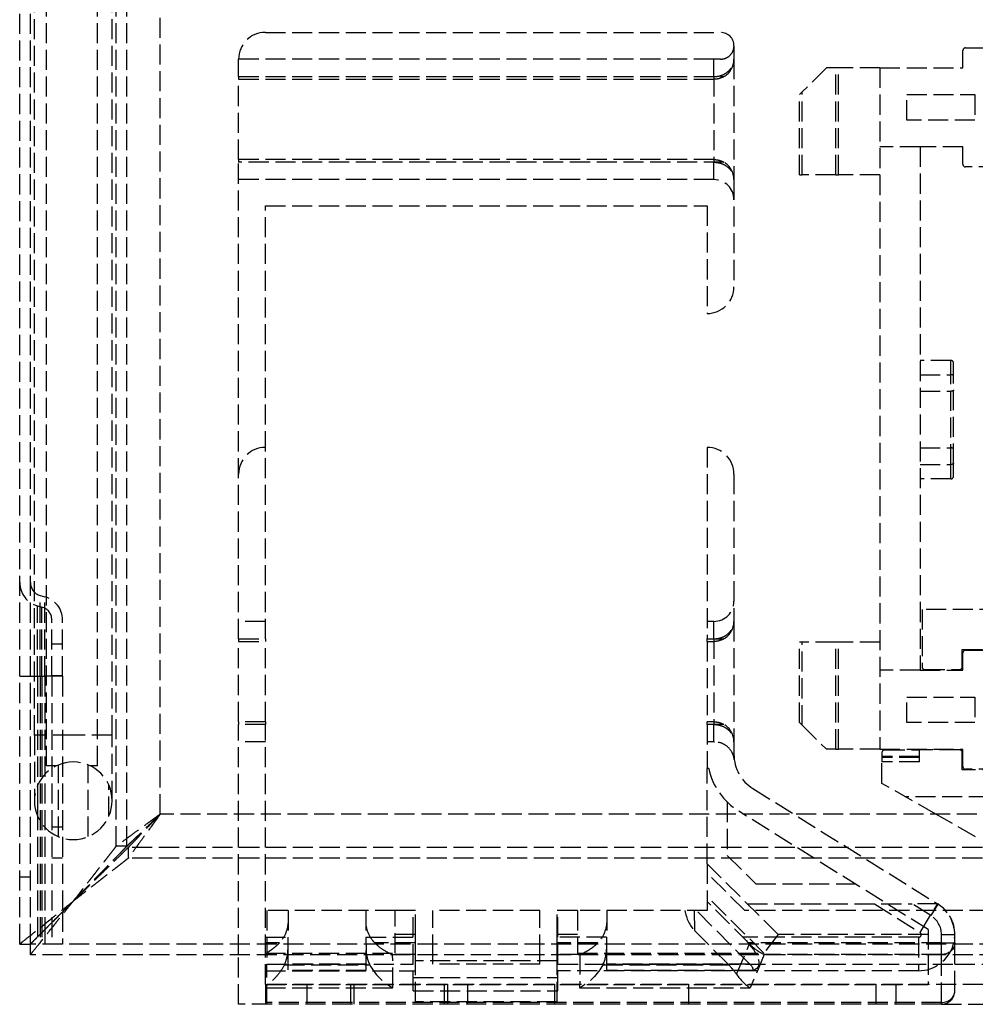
# Model space of a CAD drawing. Header units: millimetres. Extents: x -108 to 0, y 0 to 486.
# Tile 1 of 12: x -108 to -37, y 0 to 74. Entities that reach past the tile are written whole.
import ezdxf

# ---------------------------------------------------------------- set-up
doc = ezdxf.new("R2010")
doc.units = ezdxf.units.MM
doc.header["$LTSCALE"] = 10
doc.linetypes.add('ALLCAD_Strich', pattern=[0.2, 0.15, -0.05])
doc.layers.add('BESCH_KONT_sich_schn_grun_2d', color=10, linetype='Continuous')

msp = doc.modelspace()

# ---------------------------------------------------------------- linework, layer by layer
at = {"layer": 'BESCH_KONT_sich_schn_grun_2d', "linetype": 'ALLCAD_Strich'}
for p, q in [((-108.199, 4.5), (-108.199, 460.9)), ((-107.399, 4.5), (-107.399, 460.9)), ((-106.199, 17.8), (-106.199, 458)), ((-102.399, 17.8), (-102.399, 458)), ((-107.099, 20.1), (-107.099, 454.5)), ((-101.299, 20.1), (-101.299, 454.5)), ((-100.999, 11.8), (-100.999, 453.6)), ((-100.199, 11.8), (-100.199, 453.6)), ((-97.699, 14.2), (-97.699, 451.2)), ((-89.849, 72.6), (-55.849, 72.6)), ((-54.849, 71.6), (-54.849, 70.6)), ((-37.549, 71.45), (-35.049, 71.45)), ((-37.749, 69.95), (-37.749, 71.25)), ((-91.849, 69.3), (-91.849, 70.6)), ((-56.349, 70.6), (-91.849, 70.6)), ((-56.349, 69.3), (-56.349, 70.6)), ((-55.849, 70.6), (-56.349, 70.6)), ((-54.849, 70.6), (-54.849, 61.6)), ((-47.949, 69.95), (-49.749, 68.15)), ((-47.249, 69.95), (-47.949, 69.95)), ((-47.249, 61.95), (-47.249, 69.95)), ((-47.049, 69.95), (-47.249, 69.95)), ((-47.049, 61.95), (-47.049, 69.95)), ((-43.949, 69.95), (-47.049, 69.95)), ((-43.949, 69.95), (-37.749, 69.95)), ((-43.949, 69.95), (-43.949, 19.05)), ((-91.849, 69.3), (-91.849, 69.1)), ((-91.849, 69.3), (-55.601, 69.3)), ((-56.349, 69.3), (-56.349, 62.9)), ((-91.849, 63.1), (-91.849, 69.1)), ((-91.849, 69.1), (-56.349, 69.1)), ((-49.749, 68.15), (-49.949, 67.95)), ((-49.949, 61.95), (-49.949, 67.95)), ((-49.749, 61.95), (-49.749, 68.15)), ((-41.949, 66.05), (-41.949, 67.95)), ((-41.949, 67.95), (-36.849, 67.95)), ((-36.849, 67.95), (-36.849, 66.05)), ((-36.849, 66.05), (-41.949, 66.05)), ((-40.949, 64.05), (-43.949, 64.05)), ((-40.949, 64.05), (-40.949, 24.95)), ((-37.749, 64.05), (-40.949, 64.05)), ((-37.749, 62.75), (-37.749, 64.05)), ((-91.849, 63.1), (-91.849, 62.9)), ((-56.349, 63.1), (-91.849, 63.1)), ((-91.849, 27.3), (-91.849, 62.9)), ((-55.601, 62.9), (-91.849, 62.9)), ((-56.349, 61.6), (-56.349, 62.9)), ((-35.049, 62.55), (-37.549, 62.55)), ((-49.949, 61.95), (-49.749, 61.95)), ((-47.249, 61.95), (-49.749, 61.95)), ((-47.249, 61.95), (-47.049, 61.95)), ((-43.949, 61.95), (-47.049, 61.95)), ((-56.349, 61.6), (-91.849, 61.6)), ((-54.849, 61.6), (-54.849, 53.6)), ((-89.849, 27.3), (-89.849, 59.65)), ((-89.849, 59.65), (-56.849, 59.65)), ((-56.849, 59.65), (-56.849, 51.6)), ((-38.649, 48.1), (-40.949, 48.1)), ((-38.649, 47.022), (-38.649, 48.1)), ((-38.449, 46.966), (-38.449, 47.9)), ((-40.949, 47.022), (-38.649, 47.022)), ((-38.649, 40.328), (-38.649, 47.022)), ((-38.449, 40.384), (-38.449, 46.966)), ((-40.949, 45.787), (-38.649, 45.787)), ((-56.849, 41.6), (-56.849, 27.3)), ((-40.949, 41.562), (-38.649, 41.562)), ((-40.949, 40.328), (-38.649, 40.328)), ((-38.649, 39.25), (-38.649, 40.328)), ((-38.449, 39.45), (-38.449, 40.384)), ((-54.849, 39.6), (-54.849, 28.6)), ((-38.649, 39.25), (-40.949, 39.25)), ((-106.658, 30.534), (-106.334, 30.447)), ((-106.658, 24.5), (-106.658, 30.534)), ((-106.334, 24.5), (-106.334, 30.447)), ((-106.865, 24.5), (-106.865, 29.761)), ((-106.865, 29.761), (-106.541, 29.674)), ((-106.541, 24.5), (-106.541, 29.674)), ((-40.799, 29.5), (-40.799, 25.2)), ((-34.999, 29.5), (-40.799, 29.5)), ((-105.799, 24.5), (-105.799, 28.708)), ((-104.999, 24.5), (-104.999, 28.708)), ((-89.849, 28.6), (-91.849, 28.6)), ((-56.349, 28.6), (-56.849, 28.6)), ((-56.349, 27.3), (-56.349, 28.6)), ((-54.849, 28.6), (-54.849, 19.6)), ((-91.849, 27.3), (-89.849, 27.3)), ((-91.849, 27.3), (-91.849, 27.1)), ((-89.849, 27.3), (-89.849, 27.1)), ((-56.849, 27.1), (-56.849, 27.3)), ((-56.849, 27.3), (-55.601, 27.3)), ((-56.349, 27.3), (-56.349, 20.9)), ((-104.999, 26.9), (-105.799, 26.9)), ((-91.849, 21.1), (-91.849, 27.1)), ((-91.849, 27.1), (-89.849, 27.1)), ((-89.849, 21.1), (-89.849, 27.1)), ((-56.849, 27.1), (-56.849, 21.1)), ((-56.849, 27.1), (-56.349, 27.1)), ((-49.749, 27.05), (-49.949, 27.05)), ((-49.949, 21.05), (-49.949, 27.05)), ((-47.249, 27.05), (-49.749, 27.05)), ((-49.749, 20.85), (-49.749, 27.05)), ((-47.049, 27.05), (-47.249, 27.05)), ((-47.249, 19.05), (-47.249, 27.05)), ((-43.949, 27.05), (-47.049, 27.05)), ((-47.049, 19.05), (-47.049, 27.05)), ((-37.799, 26.5), (-34.799, 26.5)), ((-37.799, 25.2), (-37.799, 26.5)), ((-37.749, 24.95), (-37.749, 26.25)), ((-37.549, 26.45), (-35.049, 26.45)), ((-108.199, 24.5), (-107.399, 24.5)), ((-107.399, 24.5), (-106.658, 24.5)), ((-106.865, 24.5), (-106.865, 4.5)), ((-106.658, 24.5), (-106.658, 4.5)), ((-106.658, 24.5), (-106.334, 24.5)), ((-106.541, 24.5), (-106.541, 4.5)), ((-106.334, 24.5), (-106.334, 5.566)), ((-104.999, 24.5), (-106.334, 24.5)), ((-105.799, 24.55), (-104.999, 24.55)), ((-105.799, 24.5), (-105.799, 4.5)), ((-104.999, 24.5), (-104.999, 6.9)), ((-40.949, 24.95), (-43.949, 24.95)), ((-40.949, 24.95), (-37.749, 24.95)), ((-40.599, 25), (-37.999, 25)), ((-41.949, 21.05), (-41.949, 22.95)), ((-41.949, 22.95), (-36.849, 22.95)), ((-36.849, 22.95), (-36.849, 21.05)), ((-89.849, 21.1), (-91.849, 21.1)), ((-91.849, 21.1), (-91.849, 20.9)), ((-89.849, 20.9), (-91.849, 20.9)), ((-91.849, 3.7), (-91.849, 20.9)), ((-89.849, 21.1), (-89.849, 20.9)), ((-89.849, 3.7), (-89.849, 20.9)), ((-56.849, 20.9), (-56.849, 21.1)), ((-56.349, 21.1), (-56.849, 21.1)), ((-56.849, 20.9), (-56.849, 17.6)), ((-55.601, 20.9), (-56.849, 20.9)), ((-56.349, 19.6), (-56.349, 20.9)), ((-49.949, 21.05), (-49.749, 20.85)), ((-49.749, 20.85), (-47.949, 19.05)), ((-36.849, 21.05), (-41.949, 21.05)), ((-104.199, 20.1), (-107.099, 20.1)), ((-107.099, 20.1), (-107.099, 15.2)), ((-101.299, 20.1), (-104.199, 20.1)), ((-101.299, 15.2), (-101.299, 20.1)), ((-89.849, 19.6), (-91.849, 19.6)), ((-56.349, 19.6), (-56.849, 19.6)), ((-56.349, 19.6), (-56.314, 19.6)), ((-54.849, 19.6), (-54.849, 18.663)), ((-54.924, 18.663), (-54.849, 18.663)), ((-47.249, 19.05), (-47.949, 19.05)), ((-47.249, 19.05), (-47.049, 19.05)), ((-43.949, 19.05), (-47.049, 19.05)), ((-43.949, 19.05), (-37.749, 19.05)), ((-43.799, 18.8), (-43.799, 18.5)), ((-43.799, 18.5), (-43.799, 18.1)), ((-40.999, 18.5), (-43.799, 18.5)), ((-40.999, 18.422), (-43.799, 18.422)), ((-43.599, 19), (-40.999, 19)), ((-40.999, 18.1), (-40.999, 19)), ((-37.999, 19), (-40.999, 19)), ((-37.799, 17.5), (-37.799, 18.8)), ((-37.749, 17.75), (-37.749, 19.05)), ((-105.484, 17.8), (-106.199, 17.8)), ((-105.313, 12.522), (-105.313, 17.878)), ((-103.086, 12.522), (-103.086, 17.878)), ((-102.399, 17.8), (-102.915, 17.8)), ((-43.799, 16.5), (-43.799, 18.1)), ((-40.999, 18.1), (-43.799, 18.1)), ((-56.735, 17.6), (-56.849, 17.6)), ((-56.849, 10.5), (-56.849, 17.6)), ((-34.799, 17.5), (-37.799, 17.5)), ((-35.049, 17.55), (-37.549, 17.55)), ((-106.845, 14.013), (-106.845, 16.387)), ((-101.554, 14.013), (-101.554, 16.387)), ((-39.774, 14.2), (-43.799, 16.5)), ((-53.439, 16.119), (-39.619, 7.483)), ((-27.799, 15.5), (-42.049, 15.5)), ((-55.349, 15.092), (-55.349, 11.121)), ((-14.699, 14.2), (-97.699, 14.2)), ((-40.349, 5.581), (-54.499, 14.423)), ((-36.799, 12.5), (-39.774, 14.2)), ((-105.799, 13.25), (-104.999, 13.25)), ((-100.199, 11.8), (-100.999, 11.8)), ((-12.299, 11.7), (-100.099, 11.7)), ((-100.099, 11.7), (-100.099, 10.9)), ((-55.349, 11.121), (-53.228, 9)), ((-104.999, 10.9), (-105.799, 10.9)), ((-12.299, 10.9), (-100.099, 10.9)), ((-51.561, 5.212), (-56.849, 10.5)), ((-56.849, 10.5), (-56.849, 8.051)), ((-54.049, 7), (-56.849, 9.8)), ((-107.399, 9.5), (-108.199, 9.5)), ((-53.228, 9), (-45.821, 9)), ((-104.2, 7.7), (-104.2, 7.7)), ((-104.199, 7.7), (-104.199, 7.7)), ((-56.849, 8.051), (-56.849, 7)), ((-52.612, 3.813), (-56.849, 8.051)), ((-53.758, 4.58), (-56.849, 7.672)), ((-53.849, 7.5), (-41.533, 7.5)), ((-44.364, 7.5), (-40.955, 5.37)), ((-40.149, 6.635), (-41.533, 7.5)), ((-39.646, 7.5), (-41.533, 7.5)), ((-40.955, 5.37), (-39.63, 7.49)), ((-39.619, 7.483), (-40.149, 6.635)), ((-104.999, 6.9), (-104.999, 6.9)), ((-104.999, 6.9), (-104.999, 4.5)), ((-80.149, 7), (-89.849, 7)), ((-89.749, 7), (-89.749, 3)), ((-88.143, 7), (-88.168, 4.074)), ((-82.356, 7), (-82.331, 4.104)), ((-78.649, 7), (-80.149, 7)), ((-80.149, 3.813), (-80.149, 7)), ((-78.799, 3), (-78.799, 7)), ((-78.649, 5.212), (-78.649, 7)), ((-69.349, 7), (-77.349, 7)), ((-77.349, 3.7), (-77.349, 7)), ((-69.349, 3.7), (-69.349, 7)), ((-66.549, 7), (-68.049, 7)), ((-68.049, 5.212), (-68.049, 7)), ((-67.999, 3), (-67.999, 7)), ((-56.849, 7), (-66.549, 7)), ((-66.549, 7), (-66.549, 3.813)), ((-64.343, 7), (-64.368, 4.104)), ((-57.778, 5.493), (-57.792, 7)), ((-53.674, 3.003), (-57.642, 7)), ((-11.749, 7), (-54.049, 7)), ((-106.334, 5.566), (-106.334, 5.566)), ((-106.334, 5.566), (-106.334, 4.5)), ((-78.649, 5.212), (-80.149, 5.212)), ((-78.649, 3.7), (-78.649, 5.212)), ((-68.049, 3.7), (-68.049, 5.212)), ((-66.549, 5.212), (-68.049, 5.212)), ((-57.778, 5.493), (-55.259, 2.956)), ((-51.561, 5.212), (-52.612, 3.813)), ((-40.349, 5.212), (-51.561, 5.212)), ((-40.349, 5.581), (-40.349, 3.7)), ((-39.349, 4.58), (-39.349, 5.193)), ((-38.349, 5.193), (-39.349, 5.193)), ((-38.349, 3.7), (-38.349, 5.193)), ((-108.199, 4.5), (-107.399, 4.5)), ((-108.199, 4.5), (-108.199, 4.5)), ((-107.399, 3.7), (-107.399, 4.5)), ((-4.999, 4.5), (-107.399, 4.5)), ((-89.849, 5), (-88.16, 5)), ((-88.8, 4.58), (-89.849, 4.58)), ((-82.339, 5), (-78.649, 5)), ((-78.649, 4.58), (-81.674, 4.58)), ((-64.36, 5), (-68.049, 5)), ((-65.025, 4.58), (-68.049, 4.58)), ((-54.657, 2.24), (-53.686, 4.506)), ((-41.061, 5), (-54.178, 5)), ((-39.349, 4.58), (-53.758, 4.58)), ((-41.061, 5), (-41.061, 2.5)), ((-39.349, 3.712), (-39.349, 4.58)), ((-39.349, 4.58), (-38.349, 4.58)), ((-4.999, 3.7), (-107.399, 3.7)), ((-107.399, 3.7), (-107.399, 3.7)), ((-91.849, 0), (-91.849, 3.7)), ((-89.849, 3.813), (-80.149, 3.813)), ((-89.849, 1.482), (-89.849, 3.7)), ((-88.168, 4.074), (-88.182, 2.509)), ((-82.317, 2.509), (-82.331, 4.104)), ((-78.649, 3.712), (-80.343, 3.712)), ((-80.321, 1.236), (-80.343, 3.712)), ((-78.649, 3.237), (-78.649, 3.7)), ((-77.349, 3.237), (-77.349, 3.7)), ((-69.349, 3.237), (-69.349, 3.7)), ((-66.356, 3.712), (-68.049, 3.712)), ((-68.049, 3.237), (-68.049, 3.7)), ((-66.549, 3.813), (-52.612, 3.813)), ((-66.356, 3.712), (-66.378, 1.236)), ((-64.368, 4.104), (-64.382, 2.509)), ((-52.582, 3.712), (-53.644, 1.236)), ((-39.349, 3.712), (-52.582, 3.712)), ((-40.349, 3.7), (-40.349, 1.482)), ((-39.349, 0.132), (-39.349, 3.712)), ((-38.349, 1), (-38.349, 3.7)), ((-89.749, 0), (-89.749, 3)), ((-89.749, 3), (-78.799, 3)), ((-88.428, 2.956), (-82.056, 2.956)), ((-82.321, 3.003), (-88.178, 3.003)), ((-78.799, 1), (-78.799, 3)), ((-68.049, 3.237), (-78.649, 3.237)), ((-78.649, 0.18), (-78.649, 3.237)), ((-77.349, 3), (-77.349, 3.237)), ((-69.349, 3), (-77.349, 3)), ((-69.349, 3), (-69.349, 3.237)), ((-68.049, 0.18), (-68.049, 3.237)), ((-67.999, 1), (-67.999, 3)), ((-67.999, 3), (-38.349, 3)), ((-64.643, 2.956), (-55.259, 2.956)), ((-53.674, 3.003), (-64.378, 3.003)), ((-38.349, 3), (-9.749, 3)), ((-89.849, 2.5), (-78.649, 2.5)), ((-82.317, 2.509), (-88.182, 2.509)), ((-41.061, 2.5), (-68.049, 2.5)), ((-53.553, 2.509), (-64.382, 2.509)), ((-89.849, 1.482), (-40.349, 1.482)), ((-89.849, 1.482), (-89.849, 1.236)), ((-89.749, 1.5), (-9.749, 1.5)), ((-86.749, 1.5), (-86.749, 0)), ((-83.499, 1.5), (-83.499, 0)), ((-83.249, 1.5), (-83.249, 0)), ((-78.799, 2), (-67.999, 2)), ((-76.499, 1.5), (-76.499, 0)), ((-76.249, 1.5), (-76.249, 0)), ((-74.749, 1.5), (-74.749, 0)), ((-68.249, 1.5), (-68.249, 0)), ((-58.249, 1.5), (-58.249, 0)), ((-44.249, 1.5), (-44.249, 0)), ((-42.749, 1.5), (-42.749, 0)), ((-89.849, 1.236), (-80.321, 1.236)), ((-89.849, 1.236), (-89.849, 0.132)), ((-78.799, 1), (-67.999, 1)), ((-66.378, 1.236), (-53.644, 1.236)), ((-39.349, 0.132), (-89.849, 0.132)), ((-89.849, 0.132), (-89.849, 0)), ((-68.049, 0.18), (-78.649, 0.18)), ((-39.349, 0), (-39.349, 0.132)), ((-39.349, 0), (-91.849, 0)), ((-49.759, 0), (-49.759, -0.005)), ((-49.757, -0.005), (-49.759, -0.005)), ((-49.758, 0), (-49.758, -0.005)), ((-49.757, 0), (-49.757, -0.005)), ((-49.757, -0.005), (-49.756, -0.005)), ((-49.756, 0), (-49.756, -0.005)), ((-49.756, 0), (-49.756, -0.005)), ((-49.756, 0), (-49.756, -0.005)), ((-49.756, -0.005), (-49.753, -0.005)), ((-49.755, 0), (-49.755, -0.005)), ((-49.753, 0), (-49.753, -0.005)), ((-49.752, 0), (-49.752, -0.005)), ((-49.748, -0.005), (-49.752, -0.005)), ((-49.75, -0.005), (-49.75, 0)), ((-49.75, 0), (-49.75, -0.005)), ((-49.749, 0), (-49.749, -0.005)), ((-49.748, 0), (-49.748, -0.005)), ((-49.748, 0), (-49.748, -0.005)), ((-49.748, -0.005), (-49.746, -0.005)), ((-49.746, 0), (-49.746, -0.005)), ((-49.745, 0), (-49.745, -0.005)), ((-49.743, -0.005), (-49.745, -0.005)), ((-49.744, 0), (-49.744, -0.005)), ((-49.743, 0), (-49.743, -0.005)), ((-49.743, 0), (-49.743, -0.005)), ((-49.743, -0.005), (-49.742, -0.005)), ((-49.742, 0), (-49.742, -0.005)), ((-49.742, 0), (-49.742, -0.005)), ((-49.742, -0.005), (-49.739, -0.005)), ((-49.741, 0), (-49.741, -0.005)), ((-49.739, 0), (-49.739, -0.005)), ((-39.349, 0), (-9.749, 0))]:
    msp.add_line(p, q, dxfattribs=at)
for centre, radius, start, end in [((-89.849, 70.6), 2, 90, 180), ((-55.849, 71.6), 1, 0, 90), ((-37.549, 71.25), 0.2, 90, 180), ((-56.349, 70.6), 1.5, 299.92643, 0), ((-56.349, 61.6), 1.5, 0, 60.07357), ((-37.549, 62.75), 0.2, 180, 270), ((-56.349, 60.1), 1.5, 0, 90), ((-56.849, 53.6), 2, 270, 0), ((-38.649, 47.9), 0.2, 0, 90), ((-89.849, 39.6), 2, 90, 180), ((-56.849, 39.6), 2, 0, 90), ((-38.649, 39.45), 0.2, 270, 0), ((-106.399, 31.5), 1.8, 180, 255), ((-106.399, 31.5), 1, 180, 255), ((-106.799, 28.708), 1.8, 0, 75), ((-106.799, 28.708), 1, 0, 75), ((-56.349, 30.1), 1.5, 270, 0), ((-56.349, 28.6), 1.5, 299.92643, 0), ((-37.549, 26.25), 0.2, 90, 180), ((-40.599, 25.2), 0.2, 180, 270), ((-37.999, 25.2), 0.2, 270, 0), ((-56.349, 19.6), 1.5, 0, 60.07357), ((-51.849, 18.663), 3, 180, 238), ((-43.599, 18.8), 0.2, 90, 180), ((-37.999, 18.8), 0.2, 0, 90), ((-104.199, 15.2), 2.9, 90, 180), ((-104.199, 15.2), 2.9, 0, 90), ((-37.549, 17.75), 0.2, 180, 270), ((-51.849, 18.663), 5, 192.27391, 238), ((-104.199, 15.2), 2.9, 180, 0), ((-41.061, 5.2), 2.7, 270, 58), ((-41.049, 5.193), 2.7, 0, 58), ((-41.049, 5.193), 1.7, 0, 58), ((-41.061, 5.2), 0.2, 270, 58), ((-39.349, 1), 1, 270, 0)]:
    msp.add_arc(centre, radius, start, end, dxfattribs=at)
for centre, major_axis, ratio, start_param, end_param in [((-38.649, 46.966), (0.2, 0), 0.28125, 0, 1.570796), ((-38.649, 41.454), (0.2, 0), 0.541667, 0, 1.570796), ((-56.561, 7.556), (0.023, -2.61), 0.766311, -1.362763, -0.665688), ((-80.331, 4.122), (0.02, -2.315), 0.863905, -1.570647, -1.050351), ((-66.368, 4.122), (-0.02, -2.315), 0.863905, 1.050351, 1.570647), ((-80.321, 2.973), (1.741, -1.726), 0.580312, -2.091683, -1.04876), ((-56.91, 2.973), (2.507, -1.807), 0.341999, 0.752625, 1.119031), ((-53.644, 2.973), (-1.238, 1.878), 0.555772, -4.688443, -4.011925), ((-39.349, 1), (1, 0), 0.868243, -1.570796, 0)]:
    msp.add_ellipse(centre, major_axis=major_axis, ratio=ratio, start_param=start_param, end_param=end_param, dxfattribs=at)
at = {"layer": 'BESCH_KONT_sich_schn_grun_2d', "linetype": 'ALLCAD_Strich', "extrusion": (0, 0, -1)}
for centre, major_axis, ratio, start_param, end_param in [((-38.649, 45.896), (0.2, 0), 0.541667, 0, 1.570796), ((-38.649, 40.384), (0.2, 0), 0.28125, 0, 1.570796), ((-80.35, 6.304), (0.02, -2.303), 0.868235, 0.733225, 1.570796), ((-66.349, 6.304), (-0.02, -2.303), 0.868235, -1.570796, -0.733225), ((-56.219, 5), (3.134, -2.259), 0.341999, -1.127758, 0.356975), ((-57.717, 4.717), (4.483, -1.358), 0.377011, -0.613972, -0.579462), ((-39.349, 4.58), (1, 0), 0.868243, 0, 1.570796), ((-66.378, 2.973), (-1.741, -1.726), 0.580312, -2.091683, -1.04876), ((-54.086, 3.007), (0.627, -0.452), 0.341999, -1.119031, 0.356975)]:
    msp.add_ellipse(centre, major_axis=major_axis, ratio=ratio, start_param=start_param, end_param=end_param, dxfattribs=at)
at = {"layer": 'BESCH_KONT_sich_schn_grun_2d', "linetype": 'ALLCAD_Strich'}
for points, knots in [([(-55.849, 70.6), (-55.72, 70.6), (-55.591, 70.626), (-55.365, 70.717), (-55.267, 70.781), (-55.078, 70.946), (-54.99, 71.07), (-54.875, 71.332), (-54.849, 71.472), (-54.849, 71.6)], [-0.2039052, -0.2039052, -0.2039052, -0.2039052, -0.1627375, -0.1627375, -0.1215699, -0.1215699, -0.060785, -0.060785, 0, 0, 0, 0]), ([(-56.349, 69.3), (-56.278, 69.3), (-56.132, 69.309), (-55.911, 69.351), (-55.694, 69.425), (-55.483, 69.532), (-55.283, 69.676), (-55.106, 69.859), (-54.964, 70.08), (-54.871, 70.332), (-54.849, 70.509), (-54.849, 70.6)], [0.0000004, 0.0000004, 0.0000004, 0.0000004, 0.1111111, 0.2222222, 0.3333333, 0.4444444, 0.5555556, 0.6666667, 0.7777778, 0.8888889, 1, 1, 1, 1]), ([(-56.349, 69.3), (-56.278, 69.3), (-56.132, 69.309), (-55.911, 69.351), (-55.694, 69.425), (-55.483, 69.532), (-55.283, 69.676), (-55.106, 69.859), (-54.964, 70.08), (-54.871, 70.332), (-54.849, 70.509), (-54.849, 70.6)], [0.0000004, 0.0000004, 0.0000004, 0.0000004, 0.1111111, 0.2222222, 0.3333333, 0.4444444, 0.5555556, 0.6666667, 0.7777778, 0.8888889, 1, 1, 1, 1]), ([(-55.601, 69.3), (-55.713, 69.235), (-55.838, 69.183), (-56.096, 69.116), (-56.228, 69.1), (-56.349, 69.1)], [-0.07762054, -0.07762054, -0.07762054, -0.07762054, -0.03881027, -0.03881027, 0, 0, 0, 0]), ([(-56.349, 63.1), (-56.228, 63.1), (-56.096, 63.084), (-55.838, 63.017), (-55.713, 62.965), (-55.601, 62.9)], [-0.23859582, -0.23859582, -0.23859582, -0.23859582, -0.19978555, -0.19978555, -0.16097527, -0.16097527, -0.16097527, -0.16097527]), ([(-56.349, 62.9), (-56.278, 62.9), (-56.132, 62.891), (-55.912, 62.849), (-55.694, 62.775), (-55.483, 62.669), (-55.283, 62.524), (-55.106, 62.341), (-54.964, 62.119), (-54.871, 61.868), (-54.849, 61.691), (-54.849, 61.6)], [0.0000004, 0.0000004, 0.0000004, 0.0000004, 0.1111111, 0.2222222, 0.3333333, 0.4444444, 0.5555556, 0.6666667, 0.7777778, 0.8888889, 1, 1, 1, 1]), ([(-56.349, 62.9), (-56.278, 62.9), (-56.132, 62.891), (-55.912, 62.849), (-55.694, 62.775), (-55.483, 62.669), (-55.283, 62.524), (-55.106, 62.341), (-54.964, 62.119), (-54.871, 61.868), (-54.849, 61.691), (-54.849, 61.6)], [0.0000004, 0.0000004, 0.0000004, 0.0000004, 0.1111111, 0.2222222, 0.3333333, 0.4444444, 0.5555556, 0.6666667, 0.7777778, 0.8888889, 1, 1, 1, 1]), ([(-56.349, 27.3), (-56.278, 27.3), (-56.132, 27.309), (-55.911, 27.351), (-55.694, 27.425), (-55.483, 27.532), (-55.283, 27.676), (-55.106, 27.859), (-54.964, 28.08), (-54.871, 28.332), (-54.849, 28.509), (-54.849, 28.6)], [0.0000004, 0.0000004, 0.0000004, 0.0000004, 0.1111111, 0.2222222, 0.3333333, 0.4444444, 0.5555556, 0.6666667, 0.7777778, 0.8888889, 1, 1, 1, 1]), ([(-56.349, 27.3), (-56.278, 27.3), (-56.132, 27.309), (-55.911, 27.351), (-55.694, 27.425), (-55.483, 27.532), (-55.283, 27.676), (-55.106, 27.859), (-54.964, 28.08), (-54.871, 28.332), (-54.849, 28.509), (-54.849, 28.6)], [0.0000004, 0.0000004, 0.0000004, 0.0000004, 0.1111111, 0.2222222, 0.3333333, 0.4444444, 0.5555556, 0.6666667, 0.7777778, 0.8888889, 1, 1, 1, 1]), ([(-55.601, 27.3), (-55.713, 27.235), (-55.838, 27.183), (-56.096, 27.116), (-56.228, 27.1), (-56.349, 27.1)], [-0.07762054, -0.07762054, -0.07762054, -0.07762054, -0.03881027, -0.03881027, 0, 0, 0, 0]), ([(-56.349, 21.1), (-56.228, 21.1), (-56.096, 21.084), (-55.838, 21.017), (-55.713, 20.965), (-55.601, 20.9)], [0, 0, 0, 0, 0.03881027, 0.03881027, 0.07762054, 0.07762054, 0.07762054, 0.07762054]), ([(-56.349, 20.9), (-56.278, 20.9), (-56.132, 20.891), (-55.912, 20.849), (-55.694, 20.775), (-55.483, 20.669), (-55.283, 20.524), (-55.106, 20.341), (-54.964, 20.119), (-54.871, 19.868), (-54.849, 19.691), (-54.849, 19.6)], [0.0000004, 0.0000004, 0.0000004, 0.0000004, 0.1111111, 0.2222222, 0.3333333, 0.4444444, 0.5555556, 0.6666667, 0.7777778, 0.8888889, 1, 1, 1, 1]), ([(-56.349, 20.9), (-56.278, 20.9), (-56.132, 20.891), (-55.912, 20.849), (-55.694, 20.775), (-55.483, 20.669), (-55.283, 20.524), (-55.106, 20.341), (-54.964, 20.119), (-54.871, 19.868), (-54.849, 19.691), (-54.849, 19.6)], [0.0000004, 0.0000004, 0.0000004, 0.0000004, 0.1111111, 0.2222222, 0.3333333, 0.4444444, 0.5555556, 0.6666667, 0.7777778, 0.8888889, 1, 1, 1, 1]), ([(-54.924, 18.663), (-54.944, 18.713), (-54.969, 18.766), (-55.096, 18.999), (-55.247, 19.184), (-55.583, 19.419), (-55.745, 19.5), (-56.048, 19.582), (-56.182, 19.599), (-56.314, 19.6)], [0.0616035, 0.0616035, 0.0616035, 0.0616035, 0.0889717, 0.0889717, 0.1779435, 0.1779435, 0.2329475, 0.2329475, 0.2717778, 0.2717778, 0.2717778, 0.2717778]), ([(-54.826, 18.288), (-54.831, 18.332), (-54.839, 18.375), (-54.848, 18.418), (-54.857, 18.461), (-54.869, 18.503), (-54.881, 18.544), (-54.894, 18.585), (-54.908, 18.624), (-54.924, 18.663)], [0, 0, 0, 0, 0.333333, 0.333333, 0.333333, 0.666667, 0.666667, 0.666667, 1, 1, 1, 1]), ([(-97.699, 14.2), (-97.79, 14.134), (-97.88, 14.068), (-98.075, 13.927), (-98.18, 13.851), (-98.358, 13.721), (-98.432, 13.667), (-98.825, 13.381), (-99.136, 13.155), (-99.611, 12.81), (-99.787, 12.682), (-100.028, 12.507), (-100.102, 12.453), (-100.446, 12.202), (-100.652, 12.053), (-100.824, 11.928), (-100.854, 11.906), (-100.918, 11.859), (-100.947, 11.838), (-100.978, 11.816), (-100.986, 11.81), (-100.997, 11.802), (-100.999, 11.8), (-100.999, 11.8)], [-0.5394969, -0.5394969, -0.5394969, -0.5394969, -0.5095093, -0.5095093, -0.4747728, -0.4747728, -0.4497732, -0.4497732, -0.3420887, -0.3420887, -0.2740336, -0.2740336, -0.2419716, -0.2419716, -0.1195119, -0.1195119, -0.0897008, -0.0897008, -0.0459031, -0.0459031, -0.0233522, -0.0233522, -0.000001, -0.000001, -0.000001, -0.000001]), ([(-97.699, 14.2), (-97.743, 14.158), (-97.787, 14.116), (-97.88, 14.027), (-97.929, 13.98), (-98.087, 13.828), (-98.196, 13.724), (-98.54, 13.393), (-98.774, 13.169), (-99.137, 12.82), (-99.275, 12.687), (-99.462, 12.508), (-99.518, 12.454), (-99.669, 12.309), (-99.759, 12.223), (-99.897, 12.09), (-99.95, 12.04), (-100.079, 11.915), (-100.122, 11.874), (-100.163, 11.835), (-100.176, 11.822), (-100.195, 11.805), (-100.199, 11.801), (-100.199, 11.8)], [-0.2840099, -0.2840099, -0.2840099, -0.2840099, -0.2742929, -0.2742929, -0.2634877, -0.2634877, -0.2392512, -0.2392512, -0.1860872, -0.1860872, -0.1515382, -0.1515382, -0.1361584, -0.1361584, -0.108379, -0.108379, -0.0883855, -0.0883855, -0.0522468, -0.0522468, -0.0266077, -0.0266077, -0.000001, -0.000001, -0.000001, -0.000001]), ([(-97.699, 14.2), (-97.742, 14.156), (-97.784, 14.112), (-97.873, 14.019), (-97.92, 13.971), (-98.071, 13.813), (-98.176, 13.704), (-98.507, 13.359), (-98.731, 13.126), (-99.08, 12.762), (-99.212, 12.624), (-99.392, 12.437), (-99.445, 12.381), (-99.59, 12.23), (-99.677, 12.14), (-99.809, 12.002), (-99.86, 11.95), (-99.984, 11.82), (-100.025, 11.777), (-100.065, 11.736), (-100.077, 11.723), (-100.095, 11.705), (-100.099, 11.7), (-100.099, 11.7)], [-0.2840104, -0.2840104, -0.2840104, -0.2840104, -0.2742934, -0.2742934, -0.2634882, -0.2634882, -0.2392516, -0.2392516, -0.1860875, -0.1860875, -0.1515384, -0.1515384, -0.1361586, -0.1361586, -0.1083791, -0.1083791, -0.0883856, -0.0883856, -0.0522468, -0.0522468, -0.0266077, -0.0266077, -0.000001, -0.000001, -0.000001, -0.000001]), ([(-97.699, 14.2), (-97.765, 14.11), (-97.831, 14.019), (-97.973, 13.824), (-98.049, 13.72), (-98.178, 13.541), (-98.233, 13.467), (-98.518, 13.075), (-98.744, 12.763), (-99.089, 12.289), (-99.217, 12.113), (-99.393, 11.872), (-99.447, 11.797), (-99.697, 11.453), (-99.847, 11.247), (-99.972, 11.076), (-99.993, 11.046), (-100.04, 10.982), (-100.062, 10.952), (-100.084, 10.921), (-100.089, 10.914), (-100.097, 10.903), (-100.099, 10.9), (-100.099, 10.9)], [-0.5394971, -0.5394971, -0.5394971, -0.5394971, -0.5095095, -0.5095095, -0.4747731, -0.4747731, -0.4497734, -0.4497734, -0.3420888, -0.3420888, -0.2740337, -0.2740337, -0.2419717, -0.2419717, -0.1195119, -0.1195119, -0.0897008, -0.0897008, -0.0459031, -0.0459031, -0.0233521, -0.0233521, -0.000001, -0.000001, -0.000001, -0.000001]), ([(-100.199, 11.8), (-100.199, 11.801), (-100.213, 11.786), (-100.295, 11.702), (-100.36, 11.635), (-100.512, 11.48), (-100.59, 11.4), (-100.793, 11.191), (-100.926, 11.055), (-101.153, 10.822), (-101.24, 10.734), (-101.428, 10.541), (-101.53, 10.436), (-101.692, 10.27), (-101.749, 10.211), (-101.925, 10.031), (-102.046, 9.907), (-102.225, 9.724), (-102.282, 9.665), (-102.439, 9.505), (-102.539, 9.402), (-102.794, 9.14), (-102.952, 8.979), (-103.309, 8.613), (-103.509, 8.407), (-103.796, 8.114), (-103.881, 8.026), (-104.044, 7.859), (-104.122, 7.779), (-104.2, 7.7)], [0.000001, 0.000001, 0.000001, 0.000001, 0.0559352, 0.0559352, 0.1148746, 0.1148746, 0.1609168, 0.1609168, 0.2226556, 0.2226556, 0.2581705, 0.2581705, 0.2973009, 0.2973009, 0.3185042, 0.3185042, 0.3612433, 0.3612433, 0.3811626, 0.3811626, 0.4150836, 0.4150836, 0.4676012, 0.4676012, 0.5329996, 0.5329996, 0.5607524, 0.5607524, 0.5859023, 0.5859023, 0.5859023, 0.5859023]), ([(-100.999, 11.8), (-100.999, 11.801), (-101.005, 11.793), (-101.028, 11.763), (-101.047, 11.739), (-101.133, 11.629), (-101.228, 11.507), (-101.43, 11.248), (-101.526, 11.125), (-101.693, 10.912), (-101.759, 10.827), (-101.865, 10.691), (-101.904, 10.642), (-102.029, 10.481), (-102.117, 10.368), (-102.307, 10.125), (-102.409, 9.993), (-102.605, 9.743), (-102.699, 9.623), (-102.868, 9.406), (-102.942, 9.311), (-103.134, 9.064), (-103.253, 8.912), (-103.645, 8.41), (-103.924, 8.054), (-104.2, 7.7)], [0.000001, 0.000001, 0.000001, 0.000001, 0.0326507, 0.0326507, 0.0697148, 0.0697148, 0.1606453, 0.1606453, 0.2269325, 0.2269325, 0.2674352, 0.2674352, 0.2902205, 0.2902205, 0.3397802, 0.3397802, 0.3949158, 0.3949158, 0.4442785, 0.4442785, 0.4826425, 0.4826425, 0.5428462, 0.5428462, 0.680491, 0.680491, 0.680491, 0.680491]), ([(-100.099, 11.7), (-100.098, 11.7), (-100.113, 11.686), (-100.197, 11.605), (-100.264, 11.54), (-100.418, 11.389), (-100.498, 11.311), (-100.706, 11.108), (-100.842, 10.976), (-101.074, 10.749), (-101.163, 10.663), (-101.355, 10.475), (-101.46, 10.373), (-101.625, 10.211), (-101.684, 10.154), (-101.864, 9.979), (-101.987, 9.858), (-102.171, 9.679), (-102.229, 9.622), (-102.389, 9.466), (-102.491, 9.366), (-102.753, 9.111), (-102.914, 8.954), (-103.28, 8.597), (-103.485, 8.397), (-103.778, 8.111), (-103.866, 8.025), (-104.035, 7.86), (-104.117, 7.78), (-104.199, 7.7)], [0.000001, 0.000001, 0.000001, 0.000001, 0.0558194, 0.0558194, 0.1146044, 0.1146044, 0.1605138, 0.1605138, 0.2221614, 0.2221614, 0.2576225, 0.2576225, 0.2966932, 0.2966932, 0.3178626, 0.3178626, 0.3605006, 0.3605006, 0.3803588, 0.3803588, 0.4141996, 0.4141996, 0.4666023, 0.4666023, 0.5318985, 0.5318985, 0.5595768, 0.5595768, 0.5854988, 0.5854988, 0.5854988, 0.5854988]), ([(-100.099, 10.9), (-100.098, 10.9), (-100.114, 10.889), (-100.19, 10.829), (-100.252, 10.781), (-100.394, 10.67), (-100.467, 10.613), (-100.658, 10.464), (-100.782, 10.367), (-100.997, 10.199), (-101.083, 10.133), (-101.271, 9.985), (-101.375, 9.904), (-101.603, 9.727), (-101.726, 9.631), (-101.922, 9.478), (-101.992, 9.423), (-102.179, 9.277), (-102.297, 9.185), (-102.509, 9.019), (-102.603, 8.946), (-102.846, 8.757), (-102.995, 8.64), (-103.336, 8.374), (-103.527, 8.225), (-103.801, 8.011), (-103.884, 7.946), (-104.044, 7.821), (-104.122, 7.761), (-104.199, 7.7)], [0.000001, 0.000001, 0.000001, 0.000001, 0.0451339, 0.0451339, 0.0945928, 0.0945928, 0.1338636, 0.1338636, 0.1873361, 0.1873361, 0.2200431, 0.2200431, 0.2576821, 0.2576821, 0.300061, 0.300061, 0.3233363, 0.3233363, 0.3614642, 0.3614642, 0.3912287, 0.3912287, 0.4379634, 0.4379634, 0.4969572, 0.4969572, 0.5222605, 0.5222605, 0.5461113, 0.5461113, 0.5461113, 0.5461113]), ([(-108.199, 4.5), (-108.199, 4.499), (-108.188, 4.509), (-108.144, 4.544), (-108.111, 4.571), (-108.035, 4.631), (-107.999, 4.661), (-107.818, 4.806), (-107.592, 4.985), (-106.895, 5.544), (-106.464, 5.887), (-105.818, 6.405), (-105.68, 6.516), (-105.324, 6.801), (-105.102, 6.978), (-104.653, 7.335), (-104.426, 7.516), (-104.2, 7.7)], [0.000001, 0.000001, 0.000001, 0.000001, 0.0514028, 0.0514028, 0.1041719, 0.1041719, 0.1410669, 0.1410669, 0.2669388, 0.2669388, 0.3862552, 0.3862552, 0.4179897, 0.4179897, 0.4670496, 0.4670496, 0.5167611, 0.5167611, 0.5167611, 0.5167611]), ([(-107.399, 3.7), (-107.4, 3.7), (-107.391, 3.711), (-107.355, 3.755), (-107.329, 3.788), (-107.269, 3.863), (-107.24, 3.899), (-107.096, 4.078), (-106.917, 4.303), (-106.359, 5), (-106.017, 5.43), (-105.499, 6.075), (-105.388, 6.214), (-105.101, 6.571), (-104.924, 6.794), (-104.566, 7.245), (-104.384, 7.473), (-104.199, 7.7)], [0.000001, 0.000001, 0.000001, 0.000001, 0.0512318, 0.0512318, 0.1038154, 0.1038154, 0.1405655, 0.1405655, 0.2657583, 0.2657583, 0.3840454, 0.3840454, 0.4156427, 0.4156427, 0.4645216, 0.4645216, 0.5140619, 0.5140619, 0.5140619, 0.5140619]), ([(-104.911, 6.988), (-104.838, 7.061), (-104.764, 7.134), (-104.527, 7.37), (-104.363, 7.534), (-104.2, 7.7)], [0.44482481, 0.44482481, 0.44482481, 0.44482481, 0.47030294, 0.47030294, 0.52689939, 0.52689939, 0.52689939, 0.52689939]), ([(-104.911, 6.988), (-104.839, 7.061), (-104.766, 7.134), (-104.53, 7.372), (-104.366, 7.537), (-104.2, 7.7)], [0.37024267, 0.37024267, 0.37024267, 0.37024267, 0.38924563, 0.38924563, 0.43167965, 0.43167965, 0.43167965, 0.43167965]), ([(-107.224, 4.676), (-107.223, 4.676), (-107.223, 4.677), (-107.106, 4.794), (-106.932, 4.967), (-106.623, 5.277), (-106.554, 5.346), (-106.338, 5.561), (-106.184, 5.715), (-105.754, 6.145), (-105.465, 6.435), (-105.085, 6.815), (-104.999, 6.901), (-104.911, 6.988)], [0.1080672, 0.1080672, 0.1080672, 0.1080672, 0.1084508, 0.1084508, 0.2195654, 0.2195654, 0.2498424, 0.2498424, 0.3107968, 0.3107968, 0.4145249, 0.4145249, 0.4448248, 0.4448248, 0.4448248, 0.4448248]), ([(-105.587, 6.312), (-105.45, 6.448), (-105.312, 6.587), (-105.086, 6.813), (-104.999, 6.9), (-104.911, 6.988)], [0.31049705, 0.31049705, 0.31049705, 0.31049705, 0.34742142, 0.34742142, 0.37024267, 0.37024267, 0.37024267, 0.37024267]), ([(-106.155, 5.744), (-106.113, 5.786), (-106.071, 5.829), (-105.885, 6.014), (-105.738, 6.162), (-105.587, 6.312)], [0.25738024, 0.25738024, 0.25738024, 0.25738024, 0.26967237, 0.26967237, 0.31049705, 0.31049705, 0.31049705, 0.31049705]), ([(-88.149, 6.26), (-88.152, 5.94), (-88.213, 5.62), (-88.44, 5.048), (-88.597, 4.794), (-88.8, 4.58)], [-0.1841898, -0.1841898, -0.1841898, -0.1841898, -0.0884096, -0.0884096, -0.000001, -0.000001, -0.000001, -0.000001]), ([(-107.399, 4.5), (-107.4, 4.5), (-107.392, 4.508), (-107.359, 4.54), (-107.335, 4.565), (-107.28, 4.62), (-107.253, 4.646), (-107.125, 4.773), (-106.964, 4.936), (-106.673, 5.226), (-106.654, 5.245), (-106.635, 5.264)], [0.000001, 0.000001, 0.000001, 0.000001, 0.0393373, 0.0393373, 0.0798022, 0.0798022, 0.1081398, 0.1081398, 0.2013617, 0.2013617, 0.2076596, 0.2076596, 0.2076596, 0.2076596]), ([(-106.635, 5.264), (-106.587, 5.313), (-106.536, 5.363), (-106.379, 5.52), (-106.269, 5.63), (-106.155, 5.744)], [0.20765963, 0.20765963, 0.20765963, 0.20765963, 0.22399567, 0.22399567, 0.25738024, 0.25738024, 0.25738024, 0.25738024]), ([(-107.399, 4.5), (-107.399, 4.499), (-107.391, 4.508), (-107.359, 4.541), (-107.334, 4.565), (-107.279, 4.62), (-107.253, 4.646), (-107.224, 4.676)], [0.000001, 0.000001, 0.000001, 0.000001, 0.0394437, 0.0394437, 0.080024, 0.080024, 0.1080672, 0.1080672, 0.1080672, 0.1080672]), ([(-88.8, 4.58), (-88.912, 4.462), (-89.033, 4.35), (-89.299, 4.129), (-89.433, 4.035), (-89.649, 3.889), (-89.746, 3.829), (-89.82, 3.766), (-89.833, 3.752), (-89.844, 3.734), (-89.846, 3.729), (-89.849, 3.72), (-89.849, 3.716), (-89.849, 3.712)], [-0.06803101, -0.06803101, -0.06803101, -0.06803101, -0.0517411, -0.0517411, -0.03274737, -0.03274737, -0.01275006, -0.01275006, -0.00523523, -0.00523523, -0.00229357, -0.00229357, -0.000001, -0.000001, -0.000001, -0.000001]), ([(-80.343, 3.712), (-80.524, 3.776), (-80.722, 3.867), (-81.107, 4.097), (-81.296, 4.235), (-81.531, 4.441), (-81.603, 4.509), (-81.674, 4.58)], [0, 0, 0, 0, 0.0666228, 0.0666228, 0.1332456, 0.1332456, 0.161367, 0.161367, 0.161367, 0.161367]), ([(-65.025, 4.58), (-65.119, 4.485), (-65.217, 4.396), (-65.624, 4.058), (-66.019, 3.83), (-66.356, 3.712)], [-0.1611173, -0.1611173, -0.1611173, -0.1611173, -0.1237207, -0.1237207, 0, 0, 0, 0]), ([(-52.582, 3.712), (-52.745, 3.778), (-52.922, 3.873), (-53.267, 4.111), (-53.434, 4.253), (-53.616, 4.433), (-53.651, 4.469), (-53.686, 4.506)], [0, 0, 0, 0, 0.0629809, 0.0629809, 0.1259618, 0.1259618, 0.1404972, 0.1404972, 0.1404972, 0.1404972]), ([(-88.428, 2.956), (-88.345, 3.126), (-88.281, 3.306), (-88.193, 3.682), (-88.17, 3.878), (-88.168, 4.074)], [-0.1158623, -0.1158623, -0.1158623, -0.1158623, -0.0589311, -0.0589311, -0.000001, -0.000001, -0.000001, -0.000001]), ([(-88.428, 2.956), (-88.547, 2.711), (-88.698, 2.482), (-89.045, 2.042), (-89.237, 1.849), (-89.487, 1.621), (-89.562, 1.557), (-89.627, 1.5)], [-0.1578713, -0.1578713, -0.1578713, -0.1578713, -0.1156378, -0.1156378, -0.0676202, -0.0676202, -0.0449965, -0.0449965, -0.0449965, -0.0449965]), ([(-89.627, 1.5), (-89.708, 1.43), (-89.773, 1.372), (-89.825, 1.307), (-89.836, 1.288), (-89.845, 1.264), (-89.847, 1.258), (-89.849, 1.247), (-89.849, 1.242), (-89.849, 1.236)], [-0.04499653, -0.04499653, -0.04499653, -0.04499653, -0.01721606, -0.01721606, -0.00662663, -0.00662663, -0.00312367, -0.00312367, -0.000001, -0.000001, -0.000001, -0.000001])]:
    msp.add_open_spline(points, degree=3, knots=knots, dxfattribs=at)
msp.add_open_spline([(-104.2, 7.7), (-104.2, 7.7), (-104.2, 7.7), (-104.199, 7.7)], degree=3, dxfattribs=at)

doc.saveas('drawing.dxf')
